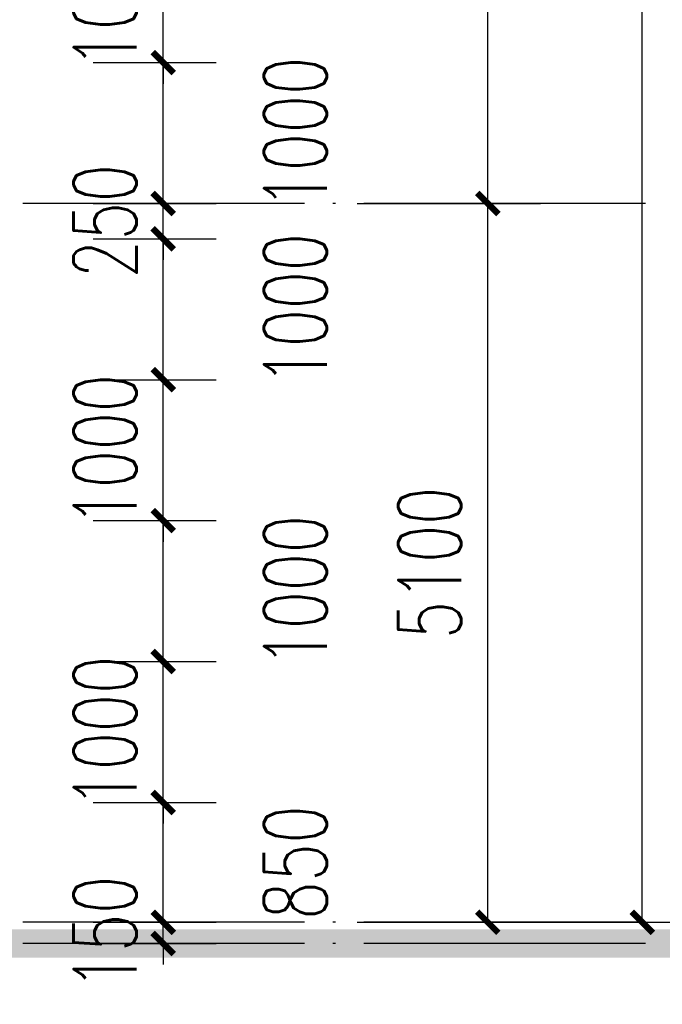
# Model space of a CAD drawing. Header units: millimetres. Extents: x 708158 to 1984082, y -168213 to -53.
# Tile 208 of 220: x 1066149 to 1070709, y -86538 to -79552. Entities that reach past the tile are written whole.
import ezdxf

# ---------------------------------------------------------------- set-up
doc = ezdxf.new("R2010")
doc.units = ezdxf.units.MM
doc.header["$LTSCALE"] = 1000
doc.linetypes.add('DOTE', pattern=[2.42, 2, -0.2, 0.02, -0.2])
doc.layers.get('0').update_dxf_attribs({"color": 8})
for name, color, linetype in [('A-AXIS', 1, 'DOTE'), ('PUB_DIM', 3, 'Continuous'), ('立面加粗', 5, 'Continuous')]:
    doc.layers.add(name, color=color, linetype=linetype)
doc.styles.add('_TCH_DIM_T3', font='SIMPLEX', dxfattribs={"width": 0.705882, "bigfont": 'GBCBIG'})
doc.dimstyles.new('_TCH_ARCH&&150', dxfattribs={"dimtxt": 446.25, "dimasz": 150, "dimexe": 375, "dimexo": 450, "dimgap": 189.375, "dimtad": 1, "dimdec": 0, "dimzin": 0, "dimdsep": 46, "dimtxsty": '_TCH_DIM_T3', "dimblk": 'ARCHTICK', "dimcen": 0.09, "dimclrt": 7, "dimazin": 2, "dimtfac": 1, "dimtdec": 0, "dimtix": 1, "dimtmove": 2, "dimatfit": 3, "dimfxl": 1, "dimtolj": 1, "dimtzin": 0, "dimarcsym": 0})

# ---------------------------------------------------------------- blocks, each defined once
blk = doc.blocks.new('_ArchTick')
at = {"color": 0, "linetype": 'ByBlock', "const_width": 0.3}
blk.add_lwpolyline([(-0.5, -0.5), (0.5, 0.5)], dxfattribs=at)
blk = doc.blocks.new('*D263')
at = {"layer": 'Defpoints', "color": 0, "transparency": 16777216}
for p in [(1066219.5, -85956.7), (1067167.2, -85956.7), (1066219.5, -86106.7)]:
    blk.add_point(p, dxfattribs=at)
at = {"layer": 'PUB_DIM', "color": 0, "lineweight": -2, "transparency": 16777216}
for p, q in [((1067167.2, -85956.7), (1067167.2, -85806.7)), ((1066669.5, -85956.7), (1067542.2, -85956.7)), ((1067167.2, -86106.7), (1067167.2, -85956.7)), ((1066669.5, -86106.7), (1067542.2, -86106.7)), ((1067167.2, -86106.7), (1067167.2, -86256.7))]:
    blk.add_line(p, q, dxfattribs=at)
at = {"layer": 'PUB_DIM', "color": 0, "lineweight": -2, "transparency": 16777216, "xscale": 150, "yscale": 150, "zscale": 150}
for p, rotation in [((1067167.2, -85956.7), 270), ((1067167.2, -86106.7), 90)]:
    blk.add_blockref('_ArchTick', p, dxfattribs=dict(at, rotation=rotation))
at = {"layer": 'PUB_DIM', "color": 7, "transparency": 16777216, "insert": (1066754.7, -86031.7), "char_height": 446.25, "attachment_point": 5, "rotation": 90, "style": '_TCH_DIM_T3'}
blk.add_mtext('\\A1;150', dxfattribs=at)
blk = doc.blocks.new('*D264')
at = {"layer": 'Defpoints', "color": 0, "transparency": 16777216}
for p in [(1066219.5, -85106.7), (1067167.2, -85106.7), (1066219.5, -85956.7)]:
    blk.add_point(p, dxfattribs=at)
at = {"layer": 'PUB_DIM', "color": 0, "lineweight": -2, "transparency": 16777216}
for p, q in [((1066669.5, -85106.7), (1067542.2, -85106.7)), ((1067167.2, -85956.7), (1067167.2, -85106.7)), ((1066669.5, -85956.7), (1067542.2, -85956.7))]:
    blk.add_line(p, q, dxfattribs=at)
at = {"layer": 'PUB_DIM', "color": 0, "lineweight": -2, "transparency": 16777216, "xscale": 150, "yscale": 150, "zscale": 150}
for p, rotation in [((1067167.2, -85106.7), 90), ((1067167.2, -85956.7), 270)]:
    blk.add_blockref('_ArchTick', p, dxfattribs=dict(at, rotation=rotation))
at = {"layer": 'PUB_DIM', "color": 7, "transparency": 16777216, "insert": (1068104.7, -85531.7), "char_height": 446.25, "attachment_point": 5, "rotation": 90, "style": '_TCH_DIM_T3'}
blk.add_mtext('\\A1;850', dxfattribs=at)
blk = doc.blocks.new('*D265')
at = {"layer": 'Defpoints', "color": 0, "transparency": 16777216}
for p in [(1066219.5, -84106.7), (1067167.2, -84106.7), (1066219.5, -85106.7)]:
    blk.add_point(p, dxfattribs=at)
at = {"layer": 'PUB_DIM', "color": 0, "lineweight": -2, "transparency": 16777216}
for p, q in [((1067167.2, -84106.7), (1067167.2, -83956.7)), ((1066669.5, -84106.7), (1067542.2, -84106.7)), ((1067167.2, -85106.7), (1067167.2, -84106.7)), ((1066669.5, -85106.7), (1067542.2, -85106.7)), ((1067167.2, -85106.7), (1067167.2, -85256.7))]:
    blk.add_line(p, q, dxfattribs=at)
at = {"layer": 'PUB_DIM', "color": 0, "lineweight": -2, "transparency": 16777216, "xscale": 150, "yscale": 150, "zscale": 150}
for p, rotation in [((1067167.2, -84106.7), 270), ((1067167.2, -85106.7), 90)]:
    blk.add_blockref('_ArchTick', p, dxfattribs=dict(at, rotation=rotation))
at = {"layer": 'PUB_DIM', "color": 7, "transparency": 16777216, "insert": (1066754.7, -84606.7), "char_height": 446.25, "attachment_point": 5, "rotation": 90, "style": '_TCH_DIM_T3'}
blk.add_mtext('\\A1;1000', dxfattribs=at)
blk = doc.blocks.new('*D266')
at = {"layer": 'Defpoints', "color": 0, "transparency": 16777216}
for p in [(1066219.5, -83106.7), (1067167.2, -83106.7), (1066219.5, -84106.7)]:
    blk.add_point(p, dxfattribs=at)
at = {"layer": 'PUB_DIM', "color": 0, "lineweight": -2, "transparency": 16777216}
for p, q in [((1066669.5, -83106.7), (1067542.2, -83106.7)), ((1067167.2, -84106.7), (1067167.2, -83106.7)), ((1066669.5, -84106.7), (1067542.2, -84106.7))]:
    blk.add_line(p, q, dxfattribs=at)
at = {"layer": 'PUB_DIM', "color": 0, "lineweight": -2, "transparency": 16777216, "xscale": 150, "yscale": 150, "zscale": 150}
for p, rotation in [((1067167.2, -83106.7), 90), ((1067167.2, -84106.7), 270)]:
    blk.add_blockref('_ArchTick', p, dxfattribs=dict(at, rotation=rotation))
at = {"layer": 'PUB_DIM', "color": 7, "transparency": 16777216, "insert": (1068104.7, -83606.7), "char_height": 446.25, "attachment_point": 5, "rotation": 90, "style": '_TCH_DIM_T3'}
blk.add_mtext('\\A1;1000', dxfattribs=at)
blk = doc.blocks.new('*D267')
at = {"layer": 'Defpoints', "color": 0, "transparency": 16777216}
for p in [(1066219.5, -82106.7), (1067167.2, -82106.7), (1066219.5, -83106.7)]:
    blk.add_point(p, dxfattribs=at)
at = {"layer": 'PUB_DIM', "color": 0, "lineweight": -2, "transparency": 16777216}
for p, q in [((1067167.2, -82106.7), (1067167.2, -81956.7)), ((1066669.5, -82106.7), (1067542.2, -82106.7)), ((1067167.2, -83106.7), (1067167.2, -82106.7)), ((1066669.5, -83106.7), (1067542.2, -83106.7)), ((1067167.2, -83106.7), (1067167.2, -83256.7))]:
    blk.add_line(p, q, dxfattribs=at)
at = {"layer": 'PUB_DIM', "color": 0, "lineweight": -2, "transparency": 16777216, "xscale": 150, "yscale": 150, "zscale": 150}
for p, rotation in [((1067167.2, -82106.7), 270), ((1067167.2, -83106.7), 90)]:
    blk.add_blockref('_ArchTick', p, dxfattribs=dict(at, rotation=rotation))
at = {"layer": 'PUB_DIM', "color": 7, "transparency": 16777216, "insert": (1066754.7, -82606.7), "char_height": 446.25, "attachment_point": 5, "rotation": 90, "style": '_TCH_DIM_T3'}
blk.add_mtext('\\A1;1000', dxfattribs=at)
blk = doc.blocks.new('*D268')
at = {"layer": 'Defpoints', "color": 0, "transparency": 16777216}
for p in [(1066219.5, -81106.7), (1067167.2, -81106.7), (1066219.5, -82106.7)]:
    blk.add_point(p, dxfattribs=at)
at = {"layer": 'PUB_DIM', "color": 0, "lineweight": -2, "transparency": 16777216}
for p, q in [((1066669.5, -81106.7), (1067542.2, -81106.7)), ((1067167.2, -82106.7), (1067167.2, -81106.7)), ((1066669.5, -82106.7), (1067542.2, -82106.7))]:
    blk.add_line(p, q, dxfattribs=at)
at = {"layer": 'PUB_DIM', "color": 0, "lineweight": -2, "transparency": 16777216, "xscale": 150, "yscale": 150, "zscale": 150}
for p, rotation in [((1067167.2, -81106.7), 90), ((1067167.2, -82106.7), 270)]:
    blk.add_blockref('_ArchTick', p, dxfattribs=dict(at, rotation=rotation))
at = {"layer": 'PUB_DIM', "color": 7, "transparency": 16777216, "insert": (1068104.7, -81606.7), "char_height": 446.25, "attachment_point": 5, "rotation": 90, "style": '_TCH_DIM_T3'}
blk.add_mtext('\\A1;1000', dxfattribs=at)
blk = doc.blocks.new('*D269')
at = {"layer": 'Defpoints', "color": 0, "transparency": 16777216}
for p in [(1066219.5, -80856.7), (1067167.2, -80856.7), (1066219.5, -81106.7)]:
    blk.add_point(p, dxfattribs=at)
at = {"layer": 'PUB_DIM', "color": 0, "lineweight": -2, "transparency": 16777216}
for p, q in [((1067167.2, -80856.7), (1067167.2, -80706.7)), ((1066669.5, -80856.7), (1067542.2, -80856.7)), ((1067167.2, -81106.7), (1067167.2, -80856.7)), ((1066669.5, -81106.7), (1067542.2, -81106.7)), ((1067167.2, -81106.7), (1067167.2, -81256.7))]:
    blk.add_line(p, q, dxfattribs=at)
at = {"layer": 'PUB_DIM', "color": 0, "lineweight": -2, "transparency": 16777216, "xscale": 150, "yscale": 150, "zscale": 150}
for p, rotation in [((1067167.2, -80856.7), 270), ((1067167.2, -81106.7), 90)]:
    blk.add_blockref('_ArchTick', p, dxfattribs=dict(at, rotation=rotation))
at = {"layer": 'PUB_DIM', "color": 7, "transparency": 16777216, "insert": (1066754.7, -80981.7), "char_height": 446.25, "attachment_point": 5, "rotation": 90, "style": '_TCH_DIM_T3'}
blk.add_mtext('\\A1;250', dxfattribs=at)
blk = doc.blocks.new('*D270')
at = {"layer": 'Defpoints', "color": 0, "transparency": 16777216}
for p in [(1066219.5, -79856.7), (1067167.2, -79856.7), (1066219.5, -80856.7)]:
    blk.add_point(p, dxfattribs=at)
at = {"layer": 'PUB_DIM', "color": 0, "lineweight": -2, "transparency": 16777216}
for p, q in [((1066669.5, -79856.7), (1067542.2, -79856.7)), ((1067167.2, -80856.7), (1067167.2, -79856.7)), ((1066669.5, -80856.7), (1067542.2, -80856.7))]:
    blk.add_line(p, q, dxfattribs=at)
at = {"layer": 'PUB_DIM', "color": 0, "lineweight": -2, "transparency": 16777216, "xscale": 150, "yscale": 150, "zscale": 150}
for p, rotation in [((1067167.2, -79856.7), 90), ((1067167.2, -80856.7), 270)]:
    blk.add_blockref('_ArchTick', p, dxfattribs=dict(at, rotation=rotation))
at = {"layer": 'PUB_DIM', "color": 7, "transparency": 16777216, "insert": (1068104.7, -80356.7), "char_height": 446.25, "attachment_point": 5, "rotation": 90, "style": '_TCH_DIM_T3'}
blk.add_mtext('\\A1;1000', dxfattribs=at)
blk = doc.blocks.new('*D271')
at = {"layer": 'Defpoints', "color": 0, "transparency": 16777216}
for p in [(1066219.5, -78856.7), (1067167.2, -78856.7), (1066219.5, -79856.7)]:
    blk.add_point(p, dxfattribs=at)
at = {"layer": 'PUB_DIM', "color": 0, "lineweight": -2, "transparency": 16777216}
for p, q in [((1067167.2, -78856.7), (1067167.2, -78706.7)), ((1066669.5, -78856.7), (1067542.2, -78856.7)), ((1067167.2, -79856.7), (1067167.2, -78856.7)), ((1066669.5, -79856.7), (1067542.2, -79856.7)), ((1067167.2, -79856.7), (1067167.2, -80006.7))]:
    blk.add_line(p, q, dxfattribs=at)
at = {"layer": 'PUB_DIM', "color": 0, "lineweight": -2, "transparency": 16777216, "xscale": 150, "yscale": 150, "zscale": 150}
for p, rotation in [((1067167.2, -78856.7), 270), ((1067167.2, -79856.7), 90)]:
    blk.add_blockref('_ArchTick', p, dxfattribs=dict(at, rotation=rotation))
at = {"layer": 'PUB_DIM', "color": 7, "transparency": 16777216, "insert": (1066754.7, -79356.7), "char_height": 446.25, "attachment_point": 5, "rotation": 90, "style": '_TCH_DIM_T3'}
blk.add_mtext('\\A1;1000', dxfattribs=at)
blk = doc.blocks.new('*D755')
at = {"layer": 'Defpoints', "color": 0, "transparency": 16777216}
for p in [(1068094.2, -37656.7), (1070567.3, -37656.7), (1068094.2, -85956.7)]:
    blk.add_point(p, dxfattribs=at)
at = {"layer": 'PUB_DIM', "color": 0, "lineweight": -2, "transparency": 16777216}
for p, q in [((1068544.2, -37656.7), (1070942.3, -37656.7)), ((1070567.3, -85956.7), (1070567.3, -37656.7)), ((1068544.2, -85956.7), (1070942.3, -85956.7))]:
    blk.add_line(p, q, dxfattribs=at)
at = {"layer": 'PUB_DIM', "color": 0, "lineweight": -2, "transparency": 16777216, "xscale": 150, "yscale": 150, "zscale": 150}
for p, rotation in [((1070567.3, -37656.7), 90), ((1070567.3, -85956.7), 270)]:
    blk.add_blockref('_ArchTick', p, dxfattribs=dict(at, rotation=rotation))
at = {"layer": 'PUB_DIM', "color": 7, "transparency": 16777216, "insert": (1070154.8, -61806.7), "char_height": 446.25, "attachment_point": 5, "rotation": 90, "style": '_TCH_DIM_T3'}
blk.add_mtext('\\A1;48300', dxfattribs=at)
blk = doc.blocks.new('*D756')
at = {"layer": 'Defpoints', "color": 0, "transparency": 16777216}
for p in [(1068094.2, -80856.7), (1069470.9, -80856.7), (1068094.2, -85956.7)]:
    blk.add_point(p, dxfattribs=at)
at = {"layer": 'PUB_DIM', "color": 0, "lineweight": -2, "transparency": 16777216}
for p, q in [((1068544.2, -80856.7), (1069845.9, -80856.7)), ((1069470.9, -85956.7), (1069470.9, -80856.7)), ((1068544.2, -85956.7), (1069845.9, -85956.7))]:
    blk.add_line(p, q, dxfattribs=at)
at = {"layer": 'PUB_DIM', "color": 0, "lineweight": -2, "transparency": 16777216, "xscale": 150, "yscale": 150, "zscale": 150}
for p, rotation in [((1069470.9, -80856.7), 90), ((1069470.9, -85956.7), 270)]:
    blk.add_blockref('_ArchTick', p, dxfattribs=dict(at, rotation=rotation))
at = {"layer": 'PUB_DIM', "color": 7, "transparency": 16777216, "insert": (1069058.4, -83406.7), "char_height": 446.25, "attachment_point": 5, "rotation": 90, "style": '_TCH_DIM_T3'}
blk.add_mtext('\\A1;5100', dxfattribs=at)
blk = doc.blocks.new('*D757')
at = {"layer": 'Defpoints', "color": 0, "transparency": 16777216}
for p in [(1068094.2, -76056.7), (1069470.9, -76056.7), (1068094.2, -80856.7)]:
    blk.add_point(p, dxfattribs=at)
at = {"layer": 'PUB_DIM', "color": 0, "lineweight": -2, "transparency": 16777216}
for p, q in [((1068544.2, -76056.7), (1069845.9, -76056.7)), ((1069470.9, -80856.7), (1069470.9, -76056.7)), ((1068544.2, -80856.7), (1069845.9, -80856.7))]:
    blk.add_line(p, q, dxfattribs=at)
at = {"layer": 'PUB_DIM', "color": 0, "lineweight": -2, "transparency": 16777216, "xscale": 150, "yscale": 150, "zscale": 150}
for p, rotation in [((1069470.9, -76056.7), 90), ((1069470.9, -80856.7), 270)]:
    blk.add_blockref('_ArchTick', p, dxfattribs=dict(at, rotation=rotation))
at = {"layer": 'PUB_DIM', "color": 7, "transparency": 16777216, "insert": (1069058.4, -78456.7), "char_height": 446.25, "attachment_point": 5, "rotation": 90, "style": '_TCH_DIM_T3'}
blk.add_mtext('\\A1;4800', dxfattribs=at)

msp = doc.modelspace()

# ---------------------------------------------------------------- linework, layer by layer
at = {"layer": 'A-AXIS'}
for p, q in [((1070590.5, -80856.7), (1028603.6, -80856.7)), ((1070590.5, -85956.7), (1028603.6, -85956.7)), ((1070590.5, -86106.7), (1028603.6, -86106.7))]:
    msp.add_line(p, q, dxfattribs=at)
at = {"layer": '立面加粗', "const_width": 200}
msp.add_lwpolyline([(976204.9, -86106.7), (1076568.2, -86106.7)], dxfattribs=at)

# ---------------------------------------------------------------- dimensions: what is measured, and where the dimension line sits
at = {"layer": 'PUB_DIM'}
for p1, p2, distance, picture, middle in [((1068094.2, -85956.7), (1068094.2, -37656.7), -2473.1, '*D755', (1070154.8, -61806.7)), ((1068094.2, -80856.7), (1068094.2, -76056.7), -1376.7, '*D757', (1069058.4, -78456.7)), ((1066219.5, -79856.7), (1066219.5, -78856.7), -947.8, '*D271', (1066754.7, -79356.7)), ((1066219.5, -81106.7), (1066219.5, -80856.7), -947.8, '*D269', (1066754.7, -80981.7)), ((1068094.2, -85956.7), (1068094.2, -80856.7), -1376.7, '*D756', (1069058.4, -83406.7)), ((1066219.5, -83106.7), (1066219.5, -82106.7), -947.8, '*D267', (1066754.7, -82606.7)), ((1066219.5, -85106.7), (1066219.5, -84106.7), -947.8, '*D265', (1066754.7, -84606.7)), ((1066219.5, -86106.7), (1066219.5, -85956.7), -947.8, '*D263', (1066754.7, -86031.7))]:
    dim = msp.add_aligned_dim(p1=p1, p2=p2, distance=distance, dimstyle='_TCH_ARCH&&150', dxfattribs=at)
    dim.commit()
    dim.dimension.update_dxf_attribs({"geometry": picture, "text_midpoint": middle})
for base, p1, p2, picture, middle in [((1067167.2, -79856.7), (1066219.5, -80856.7), (1066219.5, -79856.7), '*D270', (1068104.7, -80356.7)), ((1067167.2, -81106.7), (1066219.5, -82106.7), (1066219.5, -81106.7), '*D268', (1068104.7, -81606.7)), ((1067167.2, -83106.7), (1066219.5, -84106.7), (1066219.5, -83106.7), '*D266', (1068104.7, -83606.7)), ((1067167.2, -85106.7), (1066219.5, -85956.7), (1066219.5, -85106.7), '*D264', (1068104.7, -85531.7))]:
    dim = msp.add_linear_dim(base=base, p1=p1, p2=p2, angle=90, dimstyle='_TCH_ARCH&&150', dxfattribs=at)
    dim.commit()
    dim.dimension.update_dxf_attribs({"geometry": picture, "text_midpoint": middle, "dimtype": 129})

doc.saveas('drawing.dxf')
